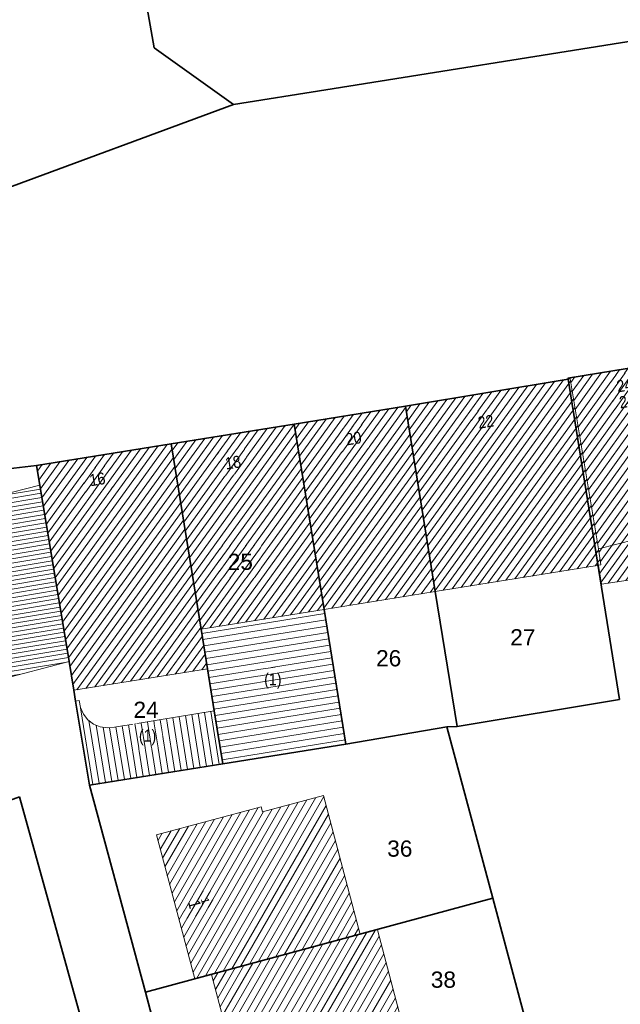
# Model space of a CAD drawing. Header units: metres. Extents: x 32365810 to 32367010, y 5620411 to 5622366.
# Tile 192 of 198: x 32366361 to 32366396, y 5622143 to 5622201. Entities that reach past the tile are written whole.
import ezdxf

# ---------------------------------------------------------------- set-up
doc = ezdxf.new("R2010")
doc.units = ezdxf.units.M
for name, pattern in [('1600.1047', [0]), ('1600.1305', [0]), ('1600.2028', [0]), ('1600.2505', [0]), ('1600.2507', [0])]:
    doc.linetypes.add(name, pattern=pattern)
doc.layers.get('0').update_dxf_attribs({"color": 1, "linetype": 'CONTINUOUS'})
for name, color, linetype in [('Ebene 32', 7, 'CONTINUOUS'), ('Flurstücke_Grenzpunkte', 11, 'CONTINUOUS'), ('Gebäude', 31, 'CONTINUOUS'), ('Lagebezeichnungen', 12, 'CONTINUOUS'), ('Siedlungsflächen - Bauwerke u. Einrichtungen', 51, 'CONTINUOUS')]:
    doc.layers.add(name, color=color, linetype=linetype)
doc.styles.add('Flurstücksnummer - K 10 700', font='Arial.ttf')
doc.styles.add('Hausnummern NRW', font='Arial.ttf', dxfattribs={"width": 0.85})
doc.styles.add('Koordinaten der Kartenecken - N 6 380', font='Arial.ttf')

# ---------------------------------------------------------------- blocks, each defined once
blk = doc.blocks.new('O138')
at = {"layer": 'Gebäude', "color": 7, "linetype": '1600.2507', "lineweight": 18}
for p, q in [((32366396.878, 5622170.524), (32366394.719, 5622169.973)), ((32366396.878, 5622170.524), (32366396.909, 5622170.288)), ((32366397.246, 5622168.254), (32366396.909, 5622170.288)), ((32366394.719, 5622169.973), (32366394.868, 5622169.041)), ((32366394.868, 5622169.041), (32366394.728, 5622169.019)), ((32366394.728, 5622169.019), (32366394.731, 5622168.998)), ((32366394.731, 5622168.998), (32366394.912, 5622167.894)), ((32366394.912, 5622167.894), (32366397.246, 5622168.254))]:
    blk.add_line(p, q, dxfattribs=at)
blk = doc.blocks.new('O881')
at = {"layer": 'Flurstücke_Grenzpunkte', "color": 7, "linetype": '1600.2028', "lineweight": 35}
for p, q in [((32366392.945, 5622179.903), (32366383.419, 5622178.317)), ((32366395.951, 5622161.147), (32366392.945, 5622179.903)), ((32366383.419, 5622178.317), (32366385.169, 5622167.465)), ((32366385.169, 5622167.465), (32366386.442, 5622159.572)), ((32366386.442, 5622159.572), (32366395.951, 5622161.147))]:
    blk.add_line(p, q, dxfattribs=at)
at = {"layer": 'Flurstücke_Grenzpunkte', "color": 7, "lineweight": 18, "insert": (32366390.296, 5622164.314), "char_height": 0.95, "attachment_point": 8, "line_spacing_factor": 0.69, "style": 'Flurstücksnummer - K 10 700', "bg_fill": 2}
blk.add_mtext('27', dxfattribs=at)
blk = doc.blocks.new('O977')
at = {"layer": 'Flurstücke_Grenzpunkte', "color": 7, "linetype": '1600.2028', "lineweight": 35}
for p, q in [((32366360.808, 5622155.447), (32366353.583, 5622152.807)), ((32366365.384, 5622138.98), (32366360.808, 5622155.447)), ((32366353.583, 5622152.807), (32366347.175, 5622150.009)), ((32366347.175, 5622150.009), (32366333.837, 5622144.188)), ((32366333.837, 5622144.188), (32366326.778, 5622141.106)), ((32366326.778, 5622141.106), (32366319.16, 5622137.781)), ((32366365.438, 5622138.618), (32366365.384, 5622138.98)), ((32366365.446, 5622138.252), (32366365.438, 5622138.618)), ((32366365.312, 5622137.356), (32366365.409, 5622137.888)), ((32366365.409, 5622137.888), (32366365.446, 5622138.252)), ((32366324.118, 5622120.769), (32366319.16, 5622137.781)), ((32366365.121, 5622136.849), (32366365.312, 5622137.356)), ((32366364.842, 5622136.385), (32366365.121, 5622136.849)), ((32366364.484, 5622135.979), (32366364.842, 5622136.385)), ((32366363.581, 5622135.391), (32366364.059, 5622135.644)), ((32366364.059, 5622135.644), (32366364.484, 5622135.979)), ((32366362.223, 5622134.861), (32366363.581, 5622135.391)), ((32366335.722, 5622124.517), (32366362.223, 5622134.861)), ((32366324.118, 5622120.769), (32366335.722, 5622124.517))]:
    blk.add_line(p, q, dxfattribs=at)
at = {"layer": 'Flurstücke_Grenzpunkte', "color": 7, "lineweight": 18, "insert": (32366341.637, 5622137.017), "char_height": 0.95, "attachment_point": 8, "line_spacing_factor": 0.69, "style": 'Flurstücksnummer - K 10 700', "bg_fill": 2}
blk.add_mtext('145', dxfattribs=at)
blk = doc.blocks.new('O1035')
at = {"layer": 'Flurstücke_Grenzpunkte', "color": 7, "linetype": '1600.2028', "lineweight": 35}
for p, q in [((32366360.835, 5622244.396), (32366368.705, 5622199.312)), ((32366378.753, 5622196.86), (32366424.324, 5622204.095)), ((32366368.705, 5622199.312), (32366373.343, 5622196.001)), ((32366373.343, 5622196.001), (32366378.753, 5622196.86))]:
    blk.add_line(p, q, dxfattribs=at)
blk = doc.blocks.new('O1197')
at = {"layer": 'Flurstücke_Grenzpunkte', "color": 7, "linetype": '1600.2028', "lineweight": 35}
for p, q in [((32366401.138, 5622181.297), (32366392.933, 5622179.973)), ((32366392.933, 5622179.973), (32366392.945, 5622179.903)), ((32366395.951, 5622161.147), (32366392.945, 5622179.903)), ((32366386.442, 5622159.572), (32366395.951, 5622161.147)), ((32366386.442, 5622159.572), (32366385.848, 5622159.537)), ((32366385.848, 5622159.537), (32366388.533, 5622149.517)), ((32366388.533, 5622149.517), (32366390.393, 5622142.579))]:
    blk.add_line(p, q, dxfattribs=at)
blk = doc.blocks.new('O1203')
at = {"layer": 'Flurstücke_Grenzpunkte', "color": 7, "linetype": '1600.2028', "lineweight": 35}
for p, q in [((32366376.905, 5622177.272), (32366369.7, 5622176.116)), ((32366378.654, 5622166.421), (32366376.905, 5622177.272)), ((32366369.7, 5622176.116), (32366371.448, 5622165.267)), ((32366379.926, 5622158.53), (32366378.654, 5622166.421)), ((32366371.448, 5622165.267), (32366371.823, 5622162.939)), ((32366371.823, 5622162.939), (32366372.22, 5622160.473)), ((32366372.22, 5622160.473), (32366372.719, 5622157.376)), ((32366372.719, 5622157.376), (32366379.926, 5622158.53))]:
    blk.add_line(p, q, dxfattribs=at)
at = {"layer": 'Flurstücke_Grenzpunkte', "color": 7, "lineweight": 18, "insert": (32366373.744, 5622168.72), "char_height": 0.95, "attachment_point": 8, "line_spacing_factor": 0.69, "style": 'Flurstücksnummer - K 10 700', "bg_fill": 2}
blk.add_mtext('25', dxfattribs=at)
blk = doc.blocks.new('O1335')
at = {"layer": 'Flurstücke_Grenzpunkte', "color": 7, "linetype": '1600.2028', "lineweight": 35}
for p, q in [((32366361.803, 5622174.847), (32366354.049, 5622173.93)), ((32366361.994, 5622173.705), (32366361.803, 5622174.847)), ((32366363.713, 5622163.38), (32366361.994, 5622173.705)), ((32366363.995, 5622161.686), (32366363.713, 5622163.38)), ((32366364.1, 5622161.055), (32366363.995, 5622161.686)), ((32366364.92, 5622156.129), (32366364.1, 5622161.055)), ((32366368.186, 5622144.006), (32366364.92, 5622156.129)), ((32366365.384, 5622138.98), (32366360.808, 5622155.447)), ((32366370.052, 5622137.081), (32366368.186, 5622144.006))]:
    blk.add_line(p, q, dxfattribs=at)
blk = doc.blocks.new('O1381')
at = {"layer": 'Flurstücke_Grenzpunkte', "color": 7, "linetype": '1600.2028', "lineweight": 35}
for p, q in [((32366385.848, 5622159.537), (32366379.926, 5622158.53)), ((32366385.848, 5622159.537), (32366388.533, 5622149.517)), ((32366372.719, 5622157.376), (32366379.926, 5622158.53)), ((32366372.719, 5622157.376), (32366364.92, 5622156.129)), ((32366368.186, 5622144.006), (32366364.92, 5622156.129)), ((32366368.186, 5622144.006), (32366388.533, 5622149.517))]:
    blk.add_line(p, q, dxfattribs=at)
at = {"layer": 'Flurstücke_Grenzpunkte', "color": 7, "lineweight": 18, "insert": (32366383.088, 5622151.925), "char_height": 0.95, "attachment_point": 8, "line_spacing_factor": 0.69, "style": 'Flurstücksnummer - K 10 700', "bg_fill": 2}
blk.add_mtext('36', dxfattribs=at)
blk = doc.blocks.new('O1450')
at = {"layer": 'Flurstücke_Grenzpunkte', "color": 7, "linetype": '1600.2028', "lineweight": 35}
for p, q in [((32366378.753, 5622196.86), (32366424.324, 5622204.095)), ((32366373.343, 5622196.001), (32366378.753, 5622196.86)), ((32366373.343, 5622196.001), (32366349.26, 5622187.116)), ((32366401.138, 5622181.297), (32366392.933, 5622179.973)), ((32366392.933, 5622179.973), (32366392.945, 5622179.903)), ((32366392.945, 5622179.903), (32366383.419, 5622178.317)), ((32366376.905, 5622177.272), (32366383.419, 5622178.317)), ((32366376.905, 5622177.272), (32366369.7, 5622176.116)), ((32366361.803, 5622174.847), (32366369.7, 5622176.116)), ((32366361.803, 5622174.847), (32366354.049, 5622173.93))]:
    blk.add_line(p, q, dxfattribs=at)
blk = doc.blocks.new('O1518')
at = {"layer": 'Flurstücke_Grenzpunkte', "color": 7, "linetype": '1600.2028', "lineweight": 35}
for p, q in [((32366376.905, 5622177.272), (32366383.419, 5622178.317)), ((32366383.419, 5622178.317), (32366385.169, 5622167.465)), ((32366378.654, 5622166.421), (32366376.905, 5622177.272)), ((32366385.169, 5622167.465), (32366386.442, 5622159.572)), ((32366379.926, 5622158.53), (32366378.654, 5622166.421)), ((32366385.848, 5622159.537), (32366379.926, 5622158.53)), ((32366386.442, 5622159.572), (32366385.848, 5622159.537))]:
    blk.add_line(p, q, dxfattribs=at)
at = {"layer": 'Flurstücke_Grenzpunkte', "color": 7, "lineweight": 18, "insert": (32366382.435, 5622163.073), "char_height": 0.95, "attachment_point": 8, "line_spacing_factor": 0.69, "style": 'Flurstücksnummer - K 10 700', "bg_fill": 2}
blk.add_mtext('26', dxfattribs=at)
blk = doc.blocks.new('O1682')
at = {"layer": 'Flurstücke_Grenzpunkte', "color": 7, "linetype": '1600.2028', "lineweight": 35}
for p, q in [((32366368.186, 5622144.006), (32366388.533, 5622149.517)), ((32366388.533, 5622149.517), (32366390.393, 5622142.579)), ((32366370.052, 5622137.081), (32366368.186, 5622144.006)), ((32366390.393, 5622142.579), (32366370.052, 5622137.081))]:
    blk.add_line(p, q, dxfattribs=at)
at = {"layer": 'Flurstücke_Grenzpunkte', "color": 7, "lineweight": 18, "insert": (32366385.642, 5622144.248), "char_height": 0.95, "attachment_point": 8, "line_spacing_factor": 0.69, "style": 'Flurstücksnummer - K 10 700', "bg_fill": 2}
blk.add_mtext('38', dxfattribs=at)
blk = doc.blocks.new('O1726')
at = {"layer": 'Flurstücke_Grenzpunkte', "color": 7, "linetype": '1600.2028', "lineweight": 35}
for p, q in [((32366361.803, 5622174.847), (32366369.7, 5622176.116)), ((32366369.7, 5622176.116), (32366371.448, 5622165.267)), ((32366361.994, 5622173.705), (32366361.803, 5622174.847)), ((32366363.713, 5622163.38), (32366361.994, 5622173.705)), ((32366371.448, 5622165.267), (32366371.823, 5622162.939)), ((32366363.995, 5622161.686), (32366363.713, 5622163.38)), ((32366371.823, 5622162.939), (32366372.22, 5622160.473)), ((32366364.1, 5622161.055), (32366363.995, 5622161.686)), ((32366364.92, 5622156.129), (32366364.1, 5622161.055)), ((32366372.22, 5622160.473), (32366372.719, 5622157.376)), ((32366372.719, 5622157.376), (32366364.92, 5622156.129))]:
    blk.add_line(p, q, dxfattribs=at)
at = {"layer": 'Flurstücke_Grenzpunkte', "color": 7, "lineweight": 18, "insert": (32366368.222, 5622160.066), "char_height": 0.95, "attachment_point": 8, "line_spacing_factor": 0.69, "style": 'Flurstücksnummer - K 10 700', "bg_fill": 2}
blk.add_mtext('24', dxfattribs=at)
blk = doc.blocks.new('O1865')
at = {"layer": 'Flurstücke_Grenzpunkte', "color": 7, "linetype": '1600.2028', "lineweight": 35}
for p, q in [((32366360.835, 5622244.396), (32366368.705, 5622199.312)), ((32366368.705, 5622199.312), (32366373.343, 5622196.001)), ((32366373.343, 5622196.001), (32366349.26, 5622187.116))]:
    blk.add_line(p, q, dxfattribs=at)
blk = doc.blocks.new('O3554')
at = {"layer": 'Siedlungsflächen - Bauwerke u. Einrichtungen', "color": 7, "linetype": '1600.2507', "lineweight": 18}
blk.add_line((32366354.814, 5622171.838), (32366361.994, 5622173.705), dxfattribs=at)
blk = doc.blocks.new('O2116')
at = {"layer": 'Gebäude', "color": 7, "linetype": '1600.2505', "lineweight": 18}
for p, q in [((32366378.654, 5622166.421), (32366371.448, 5622165.267)), ((32366379.926, 5622158.53), (32366378.654, 5622166.421)), ((32366371.448, 5622165.267), (32366371.823, 5622162.939)), ((32366371.823, 5622162.939), (32366372.22, 5622160.473)), ((32366372.22, 5622160.473), (32366372.719, 5622157.376)), ((32366372.719, 5622157.376), (32366379.926, 5622158.53))]:
    blk.add_line(p, q, dxfattribs=at)
at = {"layer": 'Ebene 32', "color": 7, "lineweight": 18, "insert": (32366375.652, 5622161.772), "char_height": 0.7, "attachment_point": 8, "line_spacing_factor": 0.69, "style": 'Hausnummern NRW', "bg_fill": 2}
blk.add_mtext('(1)', dxfattribs=at)
blk = doc.blocks.new('O2580')
at = {"layer": 'Gebäude', "color": 7, "linetype": '1600.2505', "lineweight": 18}
for p, q in [((32366397.616, 5622180.729), (32366393.057, 5622179.993)), ((32366399.142, 5622180.975), (32366397.616, 5622180.729)), ((32366400.852, 5622179.29), (32366399.142, 5622180.975)), ((32366393.057, 5622179.993), (32366393.068, 5622179.923)), ((32366393.068, 5622179.923), (32366394.719, 5622169.973)), ((32366400.01, 5622178.449), (32366400.852, 5622179.29)), ((32366402.573, 5622175.943), (32366400.01, 5622178.449)), ((32366403.645, 5622177.04), (32366402.573, 5622175.943)), ((32366405.377, 5622175.372), (32366403.645, 5622177.04)), ((32366404.97, 5622173.624), (32366405.377, 5622175.372)), ((32366406.148, 5622172.52), (32366404.97, 5622173.624)), ((32366405.357, 5622170.94), (32366406.148, 5622172.52)), ((32366403.406, 5622167.042), (32366405.357, 5622170.94)), ((32366396.909, 5622170.288), (32366397.283, 5622170.354)), ((32366397.246, 5622168.254), (32366396.909, 5622170.288)), ((32366397.283, 5622170.354), (32366397.333, 5622170.21)), ((32366397.333, 5622170.21), (32366398.706, 5622165.002)), ((32366394.719, 5622169.973), (32366394.868, 5622169.041)), ((32366394.868, 5622169.041), (32366394.728, 5622169.019)), ((32366394.728, 5622169.019), (32366394.731, 5622168.998)), ((32366394.731, 5622168.998), (32366394.912, 5622167.894)), ((32366394.912, 5622167.894), (32366397.246, 5622168.254)), ((32366401.84, 5622163.85), (32366403.406, 5622167.042)), ((32366398.706, 5622165.002), (32366400.083, 5622164.496)), ((32366400.083, 5622164.496), (32366401.84, 5622163.85))]:
    blk.add_line(p, q, dxfattribs=at)
at = {"layer": 'Lagebezeichnungen', "color": 7, "lineweight": 18, "insert": (32366396.251, 5622179.546), "char_height": 0.7, "attachment_point": 5, "rotation": 9.16754, "line_spacing_factor": 0.69, "style": 'Hausnummern NRW', "bg_fill": 2}
blk.add_mtext('24', dxfattribs=at)
at = {"layer": 'Lagebezeichnungen', "color": 7, "lineweight": 18, "insert": (32366396.402, 5622178.608), "char_height": 0.7, "attachment_point": 5, "rotation": 9.16754, "line_spacing_factor": 0.69, "style": 'Hausnummern NRW', "bg_fill": 2}
blk.add_mtext('24', dxfattribs=at)
blk = doc.blocks.new('O2588')
at = {"layer": 'Gebäude', "color": 7, "linetype": '1600.2505', "lineweight": 18}
for p, q in [((32366376.905, 5622177.272), (32366369.7, 5622176.116)), ((32366378.654, 5622166.421), (32366376.905, 5622177.272)), ((32366369.7, 5622176.116), (32366371.448, 5622165.267)), ((32366378.654, 5622166.421), (32366371.448, 5622165.267))]:
    blk.add_line(p, q, dxfattribs=at)
at = {"layer": 'Lagebezeichnungen', "color": 7, "lineweight": 18, "insert": (32366373.373, 5622174.672), "char_height": 0.7, "attachment_point": 8, "rotation": 9.09495, "line_spacing_factor": 0.69, "style": 'Hausnummern NRW', "bg_fill": 2}
blk.add_mtext('18', dxfattribs=at)
blk = doc.blocks.new('O2624')
at = {"layer": 'Gebäude', "color": 7, "linetype": '1600.2505', "lineweight": 18}
for p, q in [((32366383.419, 5622178.317), (32366376.905, 5622177.272)), ((32366385.169, 5622167.465), (32366383.419, 5622178.317)), ((32366378.654, 5622166.421), (32366376.905, 5622177.272)), ((32366378.654, 5622166.421), (32366385.169, 5622167.465))]:
    blk.add_line(p, q, dxfattribs=at)
at = {"layer": 'Lagebezeichnungen', "color": 7, "lineweight": 18, "insert": (32366380.435, 5622176.086), "char_height": 0.7, "attachment_point": 8, "rotation": 9.09495, "line_spacing_factor": 0.69, "style": 'Hausnummern NRW', "bg_fill": 2}
blk.add_mtext('20', dxfattribs=at)
blk = doc.blocks.new('O2659')
at = {"layer": 'Gebäude', "color": 7, "linetype": '1600.2505', "lineweight": 18}
for p, q in [((32366364.297, 5622161.088), (32366364.1, 5622161.055)), ((32366364.1, 5622161.055), (32366364.92, 5622156.129)), ((32366364.374, 5622160.673), (32366364.297, 5622161.088)), ((32366364.551, 5622160.289), (32366364.374, 5622160.673)), ((32366372.22, 5622160.473), (32366366.383, 5622159.525)), ((32366372.22, 5622160.473), (32366372.719, 5622157.376)), ((32366364.817, 5622159.96), (32366364.551, 5622160.289)), ((32366365.155, 5622159.707), (32366364.817, 5622159.96)), ((32366365.545, 5622159.544), (32366365.155, 5622159.707)), ((32366365.963, 5622159.482), (32366365.545, 5622159.544)), ((32366366.383, 5622159.525), (32366365.963, 5622159.482)), ((32366364.92, 5622156.129), (32366372.719, 5622157.376))]:
    blk.add_line(p, q, dxfattribs=at)
at = {"layer": 'Ebene 32', "color": 7, "lineweight": 18, "insert": (32366368.314, 5622158.468), "char_height": 0.7, "attachment_point": 8, "line_spacing_factor": 0.69, "style": 'Hausnummern NRW', "bg_fill": 2}
blk.add_mtext('(1)', dxfattribs=at)
blk = doc.blocks.new('O2664')
at = {"layer": 'Gebäude', "color": 7, "linetype": '1600.2505', "lineweight": 18}
for p, q in [((32366381.784, 5622147.662), (32366380.769, 5622147.389)), ((32366383.602, 5622140.724), (32366381.784, 5622147.662)), ((32366380.769, 5622147.389), (32366372.052, 5622145.045)), ((32366372.052, 5622145.045), (32366373.918, 5622138.121)), ((32366373.918, 5622138.121), (32366383.602, 5622140.724))]:
    blk.add_line(p, q, dxfattribs=at)
at = {"layer": 'Lagebezeichnungen', "color": 7, "lineweight": 18, "insert": (32366373.826, 5622141.435), "char_height": 0.7, "attachment_point": 8, "rotation": 285.02408, "line_spacing_factor": 0.69, "style": 'Hausnummern NRW', "bg_fill": 2}
blk.add_mtext('3', dxfattribs=at)
blk = doc.blocks.new('O2908')
at = {"layer": 'Gebäude', "color": 7, "linetype": '1600.2505', "lineweight": 18}
for p, q in [((32366378.615, 5622155.516), (32366375.04, 5622154.567)), ((32366380.769, 5622147.389), (32366378.615, 5622155.516)), ((32366374.963, 5622154.857), (32366368.827, 5622153.226)), ((32366375.04, 5622154.567), (32366374.963, 5622154.857)), ((32366368.827, 5622153.226), (32366371.085, 5622144.786)), ((32366380.769, 5622147.389), (32366372.052, 5622145.045)), ((32366371.085, 5622144.786), (32366372.052, 5622145.045))]:
    blk.add_line(p, q, dxfattribs=at)
at = {"layer": 'Lagebezeichnungen', "color": 7, "lineweight": 18, "insert": (32366371.474, 5622149.297), "char_height": 0.457, "attachment_point": 8, "rotation": 284.89811, "line_spacing_factor": 0.69, "style": 'Koordinaten der Kartenecken - N 6 380', "bg_fill": 2}
blk.add_mtext('1', dxfattribs=at)
at = {"layer": 'Lagebezeichnungen', "color": 7, "lineweight": 18, "insert": (32366370.734, 5622149.064), "char_height": 0.7, "attachment_point": 8, "rotation": 284.89811, "line_spacing_factor": 0.69, "style": 'Hausnummern NRW', "bg_fill": 2}
blk.add_mtext('1', dxfattribs=at)
blk = doc.blocks.new('O2998')
at = {"layer": 'Gebäude', "color": 7, "linetype": '1600.2505', "lineweight": 18}
for p, q in [((32366369.7, 5622176.116), (32366361.803, 5622174.847)), ((32366369.7, 5622176.116), (32366371.448, 5622165.267)), ((32366361.803, 5622174.847), (32366361.994, 5622173.705)), ((32366361.994, 5622173.705), (32366363.713, 5622163.38)), ((32366371.448, 5622165.267), (32366371.823, 5622162.939)), ((32366363.713, 5622163.38), (32366363.995, 5622161.686)), ((32366363.995, 5622161.686), (32366371.823, 5622162.939))]:
    blk.add_line(p, q, dxfattribs=at)
at = {"layer": 'Lagebezeichnungen', "color": 7, "lineweight": 18, "insert": (32366365.429, 5622173.693), "char_height": 0.7, "attachment_point": 8, "rotation": 9.09495, "line_spacing_factor": 0.69, "style": 'Hausnummern NRW', "bg_fill": 2}
blk.add_mtext('16', dxfattribs=at)
blk = doc.blocks.new('O3087')
at = {"layer": 'Gebäude', "color": 7, "linetype": '1600.2505', "lineweight": 18}
for p, q in [((32366392.945, 5622179.903), (32366383.419, 5622178.317)), ((32366393.068, 5622179.923), (32366392.945, 5622179.903)), ((32366393.068, 5622179.923), (32366394.719, 5622169.973)), ((32366385.169, 5622167.465), (32366383.419, 5622178.317)), ((32366394.719, 5622169.973), (32366394.868, 5622169.041)), ((32366394.646, 5622168.984), (32366394.731, 5622168.998)), ((32366394.868, 5622169.041), (32366394.728, 5622169.019)), ((32366394.728, 5622169.019), (32366394.731, 5622168.998)), ((32366385.169, 5622167.465), (32366394.646, 5622168.984))]:
    blk.add_line(p, q, dxfattribs=at)
at = {"layer": 'Lagebezeichnungen', "color": 7, "lineweight": 18, "insert": (32366388.179, 5622177.073), "char_height": 0.7, "attachment_point": 8, "rotation": 9.09495, "line_spacing_factor": 0.69, "style": 'Hausnummern NRW', "bg_fill": 2}
blk.add_mtext('22', dxfattribs=at)
blk = doc.blocks.new('O3455')
at = {"layer": 'Siedlungsflächen - Bauwerke u. Einrichtungen', "color": 7, "linetype": '1600.1305', "lineweight": 18}
for p, q in [((32366361.994, 5622173.705), (32366354.814, 5622171.838)), ((32366363.713, 5622163.38), (32366361.994, 5622173.705)), ((32366354.814, 5622171.838), (32366357.901, 5622163.394)), ((32366357.901, 5622163.394), (32366358.42, 5622161.977)), ((32366358.42, 5622161.977), (32366363.713, 5622163.38))]:
    blk.add_line(p, q, dxfattribs=at)
blk = doc.blocks.new('*X1065')
at = {"color": 253, "linetype": '1600.1047', "lineweight": 18, "true_color": 0xb2b2b2}
for p, q in [((32366371.487789, 5622165.019997), (32366378.692621, 5622166.181417)), ((32366371.547426, 5622164.64977), (32366378.752299, 5622165.811196)), ((32366371.607063, 5622164.279542), (32366378.811978, 5622165.440975)), ((32366371.6667, 5622163.909315), (32366378.871656, 5622165.070754)), ((32366371.726337, 5622163.539087), (32366378.931334, 5622164.700533)), ((32366371.785975, 5622163.16886), (32366378.991012, 5622164.330312)), ((32366371.845599, 5622162.79863), (32366379.05069, 5622163.960091)), ((32366371.905203, 5622162.428397), (32366379.110369, 5622163.58987)), ((32366371.964806, 5622162.058164), (32366379.170047, 5622163.21965)), ((32366372.02441, 5622161.687931), (32366379.229725, 5622162.849429)), ((32366372.084014, 5622161.317698), (32366379.289403, 5622162.479208)), ((32366372.143617, 5622160.947465), (32366379.349082, 5622162.108987)), ((32366372.203221, 5622160.577233), (32366379.40876, 5622161.738766)), ((32366372.262859, 5622160.207005), (32366379.468438, 5622161.368545)), ((32366372.322511, 5622159.83678), (32366379.528116, 5622160.998324)), ((32366372.382163, 5622159.466555), (32366379.587795, 5622160.628103)), ((32366372.441815, 5622159.09633), (32366379.647473, 5622160.257882)), ((32366372.501467, 5622158.726105), (32366379.707151, 5622159.887662)), ((32366372.561119, 5622158.35588), (32366379.766829, 5622159.517441)), ((32366372.620771, 5622157.985655), (32366379.826508, 5622159.14722)), ((32366372.680423, 5622157.615429), (32366379.886186, 5622158.776999))]:
    blk.add_line(p, q, dxfattribs=at)
blk = doc.blocks.new('*X1206')
at = {"color": 253, "linetype": '1600.1047', "lineweight": 18, "true_color": 0xb2b2b2}
for p, q in [((32366393.624902, 5622176.566751), (32366396.470099, 5622180.544007)), ((32366393.711713, 5622176.043573), (32366396.991374, 5622180.628161)), ((32366393.798524, 5622175.520395), (32366397.51265, 5622180.712315)), ((32366393.885335, 5622174.997218), (32366398.033847, 5622180.796359)), ((32366393.972145, 5622174.47404), (32366398.555024, 5622180.880376)), ((32366394.058956, 5622173.950862), (32366399.076201, 5622180.964393)), ((32366394.145767, 5622173.427684), (32366399.378297, 5622180.742159)), ((32366393.104038, 5622179.705817), (32366393.342445, 5622180.039082)), ((32366393.190849, 5622179.182639), (32366393.86372, 5622180.123236)), ((32366393.27766, 5622178.659462), (32366394.384996, 5622180.20739)), ((32366393.36447, 5622178.136284), (32366394.906272, 5622180.291544)), ((32366393.451281, 5622177.613106), (32366395.427547, 5622180.375699)), ((32366393.538092, 5622177.089928), (32366395.948823, 5622180.459853)), ((32366394.232577, 5622172.904507), (32366399.648737, 5622180.475673)), ((32366394.319388, 5622172.381329), (32366399.919176, 5622180.209187)), ((32366394.406199, 5622171.858151), (32366400.189616, 5622179.942702)), ((32366394.49301, 5622171.334973), (32366400.460055, 5622179.676216)), ((32366400.126364, 5622178.565225), (32366400.730495, 5622179.40973)), ((32366394.57982, 5622170.811796), (32366400.029549, 5622178.429888)), ((32366394.666631, 5622170.288618), (32366400.300856, 5622178.164614)), ((32366394.752414, 5622169.764004), (32366400.572162, 5622177.899341)), ((32366394.804759, 5622168.548118), (32366401.114776, 5622177.368795)), ((32366394.836634, 5622169.237204), (32366400.843469, 5622177.634068)), ((32366394.890727, 5622168.023762), (32366401.386083, 5622177.103522)), ((32366396.980601, 5622170.300635), (32366401.65739, 5622176.838248)), ((32366397.344806, 5622170.165223), (32366401.928697, 5622176.572975)), ((32366397.717292, 5622168.752328), (32366403.645602, 5622177.039422)), ((32366397.841453, 5622168.281363), (32366403.918599, 5622176.776512)), ((32366397.965615, 5622167.810398), (32366404.191597, 5622176.513602)), ((32366397.468968, 5622169.694258), (32366402.200004, 5622176.307702)), ((32366397.59313, 5622169.223293), (32366402.471311, 5622176.042429)), ((32366398.089777, 5622167.339433), (32366404.464594, 5622176.250692)), ((32366398.213939, 5622166.868468), (32366404.737592, 5622175.987782)), ((32366398.338101, 5622166.397503), (32366405.01059, 5622175.724873)), ((32366398.462263, 5622165.926538), (32366405.283587, 5622175.461963)), ((32366398.586425, 5622165.455573), (32366405.230646, 5622174.743428)), ((32366398.719485, 5622164.997046), (32366405.008161, 5622173.787891)), ((32366399.084584, 5622164.862884), (32366405.198681, 5622173.409686)), ((32366399.449684, 5622164.728723), (32366405.474703, 5622173.151004)), ((32366399.814784, 5622164.594561), (32366405.750724, 5622172.892321)), ((32366400.179873, 5622164.460383), (32366406.026746, 5622172.633639)), ((32366400.54493, 5622164.326162), (32366405.54527, 5622171.316062)), ((32366395.302007, 5622167.954155), (32366396.920766, 5622170.216994)), ((32366395.820266, 5622168.034093), (32366397.007472, 5622169.69367)), ((32366396.338525, 5622168.11403), (32366397.094178, 5622169.170346)), ((32366400.909987, 5622164.191941), (32366404.471021, 5622169.169857)), ((32366396.856784, 5622168.193967), (32366397.180884, 5622168.647022)), ((32366401.275044, 5622164.057719), (32366403.397495, 5622167.024661)), ((32366401.640101, 5622163.923498), (32366402.391093, 5622164.973299))]:
    blk.add_line(p, q, dxfattribs=at)
blk = doc.blocks.new('*X1208')
at = {"color": 253, "linetype": '1600.1047', "lineweight": 18, "true_color": 0xb2b2b2}
for p, q in [((32366370.691051, 5622169.965029), (32366375.8468, 5622177.102218)), ((32366370.775415, 5622169.441418), (32366376.370055, 5622177.186171)), ((32366370.85978, 5622168.917808), (32366376.893311, 5622177.270125)), ((32366370.100499, 5622173.630302), (32366372.184013, 5622176.514545)), ((32366370.184863, 5622173.106692), (32366372.707268, 5622176.598499)), ((32366370.269228, 5622172.583081), (32366373.230524, 5622176.682452)), ((32366370.353592, 5622172.059471), (32366373.753779, 5622176.766405)), ((32366370.437957, 5622171.53586), (32366374.277034, 5622176.850358)), ((32366370.522321, 5622171.01225), (32366374.800289, 5622176.934312)), ((32366370.606686, 5622170.488639), (32366375.323545, 5622177.018265)), ((32366370.944144, 5622168.394198), (32366376.987507, 5622176.760124)), ((32366369.76304, 5622175.724744), (32366370.090992, 5622176.178732)), ((32366369.847405, 5622175.201133), (32366370.614247, 5622176.262686)), ((32366369.93177, 5622174.677523), (32366371.137502, 5622176.346639)), ((32366370.016134, 5622174.153912), (32366371.660758, 5622176.430592)), ((32366371.028509, 5622167.870587), (32366377.071898, 5622176.236551)), ((32366371.112873, 5622167.346977), (32366377.156289, 5622175.712977)), ((32366371.197238, 5622166.823366), (32366377.240681, 5622175.189404)), ((32366371.281603, 5622166.299756), (32366377.325072, 5622174.66583)), ((32366371.365967, 5622165.776145), (32366377.409463, 5622174.142257)), ((32366371.462453, 5622165.269315), (32366377.493855, 5622173.618684)), ((32366371.98558, 5622165.35309), (32366377.578246, 5622173.09511)), ((32366372.508707, 5622165.436866), (32366377.662637, 5622172.571537)), ((32366373.031834, 5622165.520642), (32366377.747029, 5622172.047963)), ((32366373.554962, 5622165.604418), (32366377.83142, 5622171.52439)), ((32366374.078089, 5622165.688194), (32366377.915811, 5622171.000816)), ((32366374.601216, 5622165.77197), (32366378.000202, 5622170.477243)), ((32366375.124343, 5622165.855746), (32366378.084594, 5622169.95367)), ((32366375.64747, 5622165.939521), (32366378.168985, 5622169.430096)), ((32366376.170597, 5622166.023297), (32366378.253376, 5622168.906523)), ((32366376.693724, 5622166.107073), (32366378.337768, 5622168.382949)), ((32366377.216852, 5622166.190849), (32366378.422159, 5622167.859376)), ((32366377.739979, 5622166.274625), (32366378.50655, 5622167.335802)), ((32366378.263106, 5622166.358401), (32366378.590942, 5622166.812229))]:
    blk.add_line(p, q, dxfattribs=at)
blk = doc.blocks.new('*X1220')
at = {"color": 253, "linetype": '1600.1047', "lineweight": 18, "true_color": 0xb2b2b2}
for p, q in [((32366377.883051, 5622171.204064), (32366382.968235, 5622178.244687)), ((32366377.967449, 5622170.680452), (32366383.430691, 5622178.244509)), ((32366377.292267, 5622174.869355), (32366379.305785, 5622177.657143)), ((32366377.376665, 5622174.345742), (32366379.828992, 5622177.741078)), ((32366377.461063, 5622173.822129), (32366380.352199, 5622177.825012)), ((32366377.54546, 5622173.298516), (32366380.875407, 5622177.908947)), ((32366377.629858, 5622172.774903), (32366381.398614, 5622177.992882)), ((32366377.714256, 5622172.25129), (32366381.921821, 5622178.076817)), ((32366377.798653, 5622171.727677), (32366382.445028, 5622178.160752)), ((32366378.051846, 5622170.156839), (32366383.515122, 5622177.720942)), ((32366376.954677, 5622176.963806), (32366377.212956, 5622177.321403)), ((32366377.039074, 5622176.440193), (32366377.736163, 5622177.405338)), ((32366377.123472, 5622175.91658), (32366378.259371, 5622177.489273)), ((32366377.20787, 5622175.392967), (32366378.782578, 5622177.573208)), ((32366378.136244, 5622169.633226), (32366383.599553, 5622177.197375)), ((32366378.220642, 5622169.109613), (32366383.683983, 5622176.673808)), ((32366378.305039, 5622168.586), (32366383.768414, 5622176.150241)), ((32366378.389437, 5622168.062387), (32366383.852845, 5622175.626673)), ((32366378.473835, 5622167.538774), (32366383.937276, 5622175.103106)), ((32366378.558232, 5622167.015161), (32366384.021706, 5622174.579539)), ((32366378.64263, 5622166.491548), (32366384.106137, 5622174.055972)), ((32366379.106649, 5622166.493535), (32366384.190568, 5622173.532405)), ((32366379.62978, 5622166.577364), (32366384.274999, 5622173.008838)), ((32366380.152911, 5622166.661194), (32366384.359429, 5622172.485271)), ((32366380.676042, 5622166.745023), (32366384.44386, 5622171.961704)), ((32366381.199173, 5622166.828853), (32366384.528291, 5622171.438137)), ((32366381.722304, 5622166.912682), (32366384.612722, 5622170.91457)), ((32366382.245435, 5622166.996512), (32366384.697152, 5622170.391003)), ((32366382.768566, 5622167.080341), (32366384.781583, 5622169.867436)), ((32366383.291697, 5622167.164171), (32366384.866014, 5622169.343869)), ((32366383.814829, 5622167.248), (32366384.950444, 5622168.820301)), ((32366384.33796, 5622167.33183), (32366385.034875, 5622168.296734)), ((32366384.861091, 5622167.415659), (32366385.119306, 5622167.773167))]:
    blk.add_line(p, q, dxfattribs=at)
blk = doc.blocks.new('*X1232')
at = {"color": 253, "linetype": '1600.1047', "lineweight": 18, "true_color": 0xb2b2b2}
for p, q in [((32366365.100764, 5622156.157903), (32366364.381376, 5622160.657001)), ((32366372.136396, 5622157.282846), (32366371.641331, 5622160.379017)), ((32366372.506693, 5622157.342054), (32366372.011482, 5622160.439134)), ((32366365.47106, 5622156.21711), (32366364.880144, 5622159.912736)), ((32366368.433432, 5622156.690771), (32366367.93982, 5622159.777847)), ((32366368.803728, 5622156.749978), (32366368.309972, 5622159.837964)), ((32366369.174025, 5622156.809186), (32366368.680123, 5622159.898081)), ((32366369.544321, 5622156.868393), (32366369.050274, 5622159.958198)), ((32366369.914618, 5622156.927601), (32366369.420425, 5622160.018315)), ((32366370.284914, 5622156.986809), (32366369.790576, 5622160.078432)), ((32366370.655211, 5622157.046016), (32366370.160727, 5622160.138549)), ((32366371.025507, 5622157.105224), (32366370.530878, 5622160.198666)), ((32366371.395803, 5622157.164431), (32366370.901029, 5622160.258783)), ((32366371.7661, 5622157.223639), (32366371.27118, 5622160.3189)), ((32366365.841357, 5622156.276318), (32366365.302673, 5622159.645281)), ((32366366.211653, 5622156.335525), (32366365.702363, 5622159.52066)), ((32366366.581949, 5622156.394733), (32366366.086289, 5622159.494623)), ((32366366.952246, 5622156.453941), (32366366.459216, 5622159.537379)), ((32366367.322542, 5622156.513148), (32366366.829367, 5622159.597496)), ((32366367.692839, 5622156.572356), (32366367.199518, 5622159.657613)), ((32366368.063135, 5622156.631563), (32366367.569669, 5622159.71773))]:
    blk.add_line(p, q, dxfattribs=at)
blk = doc.blocks.new('*X1234')
at = {"color": 253, "linetype": '1600.1047', "lineweight": 18, "true_color": 0xb2b2b2}
for p, q in [((32366375.039057, 5622138.422333), (32366380.103377, 5622147.210014)), ((32366375.551207, 5622138.559996), (32366380.615564, 5622147.347741)), ((32366376.063357, 5622138.697659), (32366381.127768, 5622147.485496)), ((32366376.575508, 5622138.835322), (32366381.639978, 5622147.623263)), ((32366377.087658, 5622138.972985), (32366381.881246, 5622147.290887)), ((32366373.530328, 5622139.559504), (32366377.542441, 5622146.521379)), ((32366373.668237, 5622139.047778), (32366378.054628, 5622146.659106)), ((32366373.806146, 5622138.536052), (32366378.566815, 5622146.796833)), ((32366374.014756, 5622138.147008), (32366379.079003, 5622146.93456)), ((32366374.526906, 5622138.28467), (32366379.59119, 5622147.072287)), ((32366377.599808, 5622139.110648), (32366382.01653, 5622146.774606)), ((32366372.978693, 5622141.606409), (32366375.493692, 5622145.97047)), ((32366373.116602, 5622141.094682), (32366376.005879, 5622146.108197)), ((32366373.25451, 5622140.582956), (32366376.518066, 5622146.245925)), ((32366373.392419, 5622140.07123), (32366377.030253, 5622146.383652)), ((32366378.111958, 5622139.248311), (32366382.151814, 5622146.258325)), ((32366372.427057, 5622143.653313), (32366373.444942, 5622145.419562)), ((32366372.564966, 5622143.141587), (32366373.95713, 5622145.557289)), ((32366372.702875, 5622142.629861), (32366374.469317, 5622145.695016)), ((32366372.840784, 5622142.118135), (32366374.981504, 5622145.832743)), ((32366378.624109, 5622139.385973), (32366382.287097, 5622145.742044)), ((32366372.151239, 5622144.676765), (32366372.420568, 5622145.144108)), ((32366372.289148, 5622144.165039), (32366372.932755, 5622145.281835)), ((32366379.136259, 5622139.523636), (32366382.422381, 5622145.225762)), ((32366379.648409, 5622139.661299), (32366382.557665, 5622144.709481)), ((32366380.16056, 5622139.798962), (32366382.692949, 5622144.1932)), ((32366380.67271, 5622139.936625), (32366382.828233, 5622143.676919)), ((32366381.18486, 5622140.074288), (32366382.963517, 5622143.160638)), ((32366381.69701, 5622140.211951), (32366383.0988, 5622142.644357)), ((32366382.209161, 5622140.349613), (32366383.234084, 5622142.128075)), ((32366382.721311, 5622140.487276), (32366383.369368, 5622141.611794)), ((32366383.233461, 5622140.624939), (32366383.504652, 5622141.095513))]:
    blk.add_line(p, q, dxfattribs=at)
blk = doc.blocks.new('*X1303')
at = {"color": 253, "linetype": '1600.1047', "lineweight": 18, "true_color": 0xb2b2b2}
for p, q in [((32366371.713724, 5622144.954397), (32366377.651616, 5622155.260265)), ((32366372.225616, 5622145.091685), (32366378.162553, 5622155.395896)), ((32366372.737753, 5622145.229399), (32366378.630611, 5622155.457106)), ((32366370.292944, 5622147.746569), (32366374.286059, 5622154.677064)), ((32366370.43018, 5622147.233603), (32366374.797119, 5622154.812907)), ((32366370.567417, 5622146.720636), (32366375.096934, 5622154.582113)), ((32366370.704654, 5622146.207669), (32366375.60787, 5622154.717744)), ((32366370.841891, 5622145.694702), (32366376.118807, 5622154.853374)), ((32366370.979128, 5622145.181736), (32366376.629743, 5622154.989005)), ((32366371.201958, 5622144.817326), (32366377.14068, 5622155.124635)), ((32366373.24989, 5622145.367112), (32366378.766972, 5622154.942619)), ((32366369.606759, 5622150.311403), (32366371.730762, 5622153.997844)), ((32366369.743996, 5622149.798436), (32366372.241821, 5622154.133688)), ((32366369.881233, 5622149.285469), (32366372.752881, 5622154.269532)), ((32366370.01847, 5622148.772503), (32366373.26394, 5622154.405376)), ((32366370.155707, 5622148.259536), (32366373.775, 5622154.54122)), ((32366373.762026, 5622145.504826), (32366378.903332, 5622154.428132)), ((32366369.057812, 5622152.363269), (32366369.686524, 5622153.454469)), ((32366369.195049, 5622151.850303), (32366370.197584, 5622153.590313)), ((32366369.332286, 5622151.337336), (32366370.708643, 5622153.726156)), ((32366369.469523, 5622150.824369), (32366371.219703, 5622153.862)), ((32366374.274163, 5622145.642539), (32366379.039693, 5622153.913645)), ((32366368.920575, 5622152.876236), (32366369.175465, 5622153.318625)), ((32366374.7863, 5622145.780253), (32366379.176054, 5622153.399158)), ((32366375.298436, 5622145.917966), (32366379.312415, 5622152.884671)), ((32366375.810573, 5622146.05568), (32366379.448776, 5622152.370184)), ((32366376.32271, 5622146.193393), (32366379.585137, 5622151.855697)), ((32366376.834846, 5622146.331107), (32366379.721498, 5622151.34121)), ((32366377.346983, 5622146.46882), (32366379.857859, 5622150.826723)), ((32366377.85912, 5622146.606534), (32366379.99422, 5622150.312236)), ((32366378.371256, 5622146.744247), (32366380.130581, 5622149.797749)), ((32366378.883393, 5622146.881961), (32366380.266941, 5622149.283262)), ((32366379.39553, 5622147.019674), (32366380.403302, 5622148.768775)), ((32366379.907666, 5622147.157388), (32366380.539663, 5622148.254288)), ((32366380.419803, 5622147.295101), (32366380.676024, 5622147.739801))]:
    blk.add_line(p, q, dxfattribs=at)
blk = doc.blocks.new('*X1331')
at = {"color": 253, "linetype": '1600.1047', "lineweight": 18, "true_color": 0xb2b2b2}
for p, q in [((32366362.984447, 5622167.755984), (32366368.935566, 5622175.99316)), ((32366363.071091, 5622167.235567), (32366369.45896, 5622176.077266)), ((32366362.377941, 5622171.398902), (32366365.271809, 5622175.404417)), ((32366362.464585, 5622170.878485), (32366365.795203, 5622175.488523)), ((32366362.551229, 5622170.358068), (32366366.318597, 5622175.572629)), ((32366362.637872, 5622169.837651), (32366366.841991, 5622175.656735)), ((32366362.724516, 5622169.317234), (32366367.365385, 5622175.740841)), ((32366362.81116, 5622168.796818), (32366367.888778, 5622175.824948)), ((32366362.897803, 5622168.276401), (32366368.412172, 5622175.909054)), ((32366363.157735, 5622166.71515), (32366369.74551, 5622175.833547)), ((32366361.857574, 5622174.520704), (32366362.131445, 5622174.899779)), ((32366361.944539, 5622174.000732), (32366362.654839, 5622174.983885)), ((32366362.031366, 5622173.480569), (32366363.178233, 5622175.067992)), ((32366362.11801, 5622172.960152), (32366363.701627, 5622175.152098)), ((32366362.204654, 5622172.439735), (32366364.225021, 5622175.236204)), ((32366362.291297, 5622171.919318), (32366364.748415, 5622175.32031)), ((32366363.244378, 5622166.194734), (32366369.829869, 5622175.309969)), ((32366363.331022, 5622165.674317), (32366369.914229, 5622174.78639)), ((32366363.417666, 5622165.1539), (32366369.998588, 5622174.262811)), ((32366363.50431, 5622164.633483), (32366370.082948, 5622173.739233)), ((32366363.590953, 5622164.113067), (32366370.167307, 5622173.215654)), ((32366363.677597, 5622163.59265), (32366370.251666, 5622172.692076)), ((32366363.764236, 5622163.072226), (32366370.336026, 5622172.168497)), ((32366363.850872, 5622162.551798), (32366370.420385, 5622171.644919)), ((32366363.937507, 5622162.03137), (32366370.504745, 5622171.12134)), ((32366364.170966, 5622161.714166), (32366370.589104, 5622170.597761)), ((32366364.694092, 5622161.797901), (32366370.673464, 5622170.074183)), ((32366365.217217, 5622161.881636), (32366370.757823, 5622169.550604)), ((32366365.740343, 5622161.965371), (32366370.842182, 5622169.027026)), ((32366366.263469, 5622162.049106), (32366370.926542, 5622168.503447)), ((32366366.786594, 5622162.132841), (32366371.010901, 5622167.979869)), ((32366367.30972, 5622162.216575), (32366371.095261, 5622167.45629)), ((32366367.832846, 5622162.30031), (32366371.17962, 5622166.932711)), ((32366368.355971, 5622162.384045), (32366371.26398, 5622166.409133)), ((32366368.879097, 5622162.46778), (32366371.348339, 5622165.885554)), ((32366369.402223, 5622162.551515), (32366371.432698, 5622165.361976)), ((32366369.925348, 5622162.63525), (32366371.517044, 5622164.838379)), ((32366370.448474, 5622162.718985), (32366371.601387, 5622164.314777)), ((32366370.971599, 5622162.802719), (32366371.68573, 5622163.791176)), ((32366371.494725, 5622162.886454), (32366371.770073, 5622163.267575))]:
    blk.add_line(p, q, dxfattribs=at)
blk = doc.blocks.new('*X1358')
at = {"color": 253, "linetype": '1600.1047', "lineweight": 18, "true_color": 0xb2b2b2}
for p, q in [((32366384.484236, 5622171.71133), (32366390.053017, 5622179.421509)), ((32366384.568666, 5622171.187762), (32366390.57883, 5622179.509052)), ((32366384.653097, 5622170.664195), (32366391.104644, 5622179.596596)), ((32366384.737528, 5622170.140628), (32366391.630458, 5622179.68414)), ((32366384.821959, 5622169.617061), (32366392.156271, 5622179.771683)), ((32366384.906389, 5622169.093494), (32366392.682085, 5622179.859227)), ((32366384.99082, 5622168.569927), (32366393.090929, 5622179.784822)), ((32366383.89322, 5622175.376299), (32366386.372321, 5622178.808703)), ((32366383.977651, 5622174.852732), (32366386.898134, 5622178.896247)), ((32366384.062082, 5622174.329165), (32366387.423948, 5622178.983791)), ((32366384.146513, 5622173.805598), (32366387.949762, 5622179.071334)), ((32366384.230943, 5622173.282031), (32366388.475575, 5622179.158878)), ((32366384.315374, 5622172.758464), (32366389.001389, 5622179.246421)), ((32366384.399805, 5622172.234897), (32366389.527203, 5622179.333965)), ((32366385.075251, 5622168.04636), (32366393.177348, 5622179.264007)), ((32366383.471067, 5622177.994134), (32366383.743252, 5622178.370985)), ((32366383.555497, 5622177.470567), (32366384.269066, 5622178.458529)), ((32366383.639928, 5622176.947), (32366384.79488, 5622178.546073)), ((32366383.724359, 5622176.423433), (32366385.320693, 5622178.633616)), ((32366383.80879, 5622175.899866), (32366385.846507, 5622178.72116)), ((32366385.159681, 5622167.522793), (32366393.263766, 5622178.743192)), ((32366385.634402, 5622167.539596), (32366393.350185, 5622178.222377)), ((32366386.157549, 5622167.623447), (32366393.436604, 5622177.701563)), ((32366386.680696, 5622167.707299), (32366393.523022, 5622177.180748)), ((32366387.203843, 5622167.79115), (32366393.609441, 5622176.659933)), ((32366387.72699, 5622167.875002), (32366393.695859, 5622176.139118)), ((32366388.250137, 5622167.958853), (32366393.782278, 5622175.618303)), ((32366388.773284, 5622168.042705), (32366393.868697, 5622175.097489)), ((32366389.296431, 5622168.126556), (32366393.955115, 5622174.576674)), ((32366389.819578, 5622168.210408), (32366394.041534, 5622174.055859)), ((32366390.342725, 5622168.294259), (32366394.127953, 5622173.535044)), ((32366390.865872, 5622168.378111), (32366394.214371, 5622173.01423)), ((32366391.389019, 5622168.461962), (32366394.30079, 5622172.493415)), ((32366391.912166, 5622168.545813), (32366394.387208, 5622171.9726)), ((32366392.435313, 5622168.629665), (32366394.473627, 5622171.451785)), ((32366392.95846, 5622168.713516), (32366394.560046, 5622170.93097)), ((32366393.481607, 5622168.797368), (32366394.646464, 5622170.410156)), ((32366394.004754, 5622168.881219), (32366394.732468, 5622169.888766)), ((32366394.5279, 5622168.965071), (32366394.816303, 5622169.364375))]:
    blk.add_line(p, q, dxfattribs=at)
blk = doc.blocks.new('*X1406')
at = {"color": 253, "linetype": '1600.1047', "lineweight": 18, "true_color": 0xb2b2b2}
for p, q in [((32366356.673518, 5622172.321526), (32366362.07462, 5622173.220771)), ((32366359.383107, 5622173.026095), (32366362.033562, 5622173.467377)), ((32366354.841401, 5622171.763051), (32366362.115677, 5622172.974166)), ((32366354.928739, 5622171.524151), (32366362.156734, 5622172.72756)), ((32366355.016078, 5622171.28525), (32366362.197791, 5622172.480955)), ((32366355.103416, 5622171.04635), (32366362.238848, 5622172.234349)), ((32366355.190754, 5622170.80745), (32366362.279905, 5622171.987744)), ((32366355.278093, 5622170.56855), (32366362.320962, 5622171.741138)), ((32366355.365431, 5622170.32965), (32366362.36202, 5622171.494532)), ((32366355.452769, 5622170.09075), (32366362.403077, 5622171.247927)), ((32366355.540108, 5622169.85185), (32366362.444134, 5622171.001321)), ((32366355.627446, 5622169.61295), (32366362.485191, 5622170.754716)), ((32366355.714784, 5622169.37405), (32366362.526248, 5622170.50811)), ((32366355.802122, 5622169.13515), (32366362.567305, 5622170.261504)), ((32366355.889461, 5622168.89625), (32366362.608362, 5622170.014899)), ((32366355.976799, 5622168.657349), (32366362.64942, 5622169.768293)), ((32366356.064137, 5622168.418449), (32366362.690477, 5622169.521688)), ((32366356.151476, 5622168.179549), (32366362.731534, 5622169.275082)), ((32366356.238814, 5622167.940649), (32366362.772591, 5622169.028477)), ((32366356.326152, 5622167.701749), (32366362.813648, 5622168.781871)), ((32366356.413491, 5622167.462849), (32366362.854705, 5622168.535265)), ((32366356.500829, 5622167.223949), (32366362.895762, 5622168.28866)), ((32366356.588167, 5622166.985049), (32366362.93682, 5622168.042054)), ((32366356.675505, 5622166.746149), (32366362.977877, 5622167.795449)), ((32366356.762844, 5622166.507249), (32366363.018934, 5622167.548843)), ((32366356.850182, 5622166.268349), (32366363.059991, 5622167.302238)), ((32366356.93752, 5622166.029448), (32366363.101048, 5622167.055632)), ((32366357.024859, 5622165.790548), (32366363.142105, 5622166.809026)), ((32366357.112197, 5622165.551648), (32366363.183162, 5622166.562421)), ((32366357.199535, 5622165.312748), (32366363.22422, 5622166.315815)), ((32366357.286874, 5622165.073848), (32366363.265277, 5622166.06921)), ((32366357.374212, 5622164.834948), (32366363.306334, 5622165.822604)), ((32366357.46155, 5622164.596048), (32366363.347391, 5622165.575998)), ((32366357.548888, 5622164.357148), (32366363.388448, 5622165.329393)), ((32366357.636227, 5622164.118248), (32366363.429505, 5622165.082787)), ((32366357.723565, 5622163.879348), (32366363.470562, 5622164.836182)), ((32366357.810903, 5622163.640447), (32366363.51162, 5622164.589576)), ((32366357.898242, 5622163.401547), (32366363.552677, 5622164.342971)), ((32366357.985729, 5622163.162672), (32366363.593734, 5622164.096365)), ((32366358.07322, 5622162.923798), (32366363.634791, 5622163.849759)), ((32366358.160712, 5622162.684923), (32366363.675848, 5622163.603154)), ((32366358.248204, 5622162.446048), (32366363.468495, 5622163.31519)), ((32366358.335696, 5622162.207174), (32366360.897423, 5622162.633683))]:
    blk.add_line(p, q, dxfattribs=at)

msp = doc.modelspace()

# ---------------------------------------------------------------- linework, layer by layer
at = {"layer": 'Siedlungsflächen - Bauwerke u. Einrichtungen', "color": 7, "true_color": 0xffffff}
for p in [(32366362.449001, 5622170.966), (32366362.867001, 5622168.453), (32366363.020001, 5622167.538), (32366363.407001, 5622165.213)]:
    msp.add_point(p, dxfattribs=at)

# ---------------------------------------------------------------- block references
at = {"layer": 'Flurstücke_Grenzpunkte', "color": 7, "true_color": 0xffffff}
for name in ['O1035', 'O1203', 'O977']:
    msp.add_blockref(name, (0, 0), dxfattribs=at)
at = {"layer": 'Gebäude', "color": 7, "true_color": 0xffffff}
msp.add_blockref('O138', (0, 0), dxfattribs=at)

# ---------------------------------------------------------------- next in the draw order: block references
at = {"layer": 'Flurstücke_Grenzpunkte', "color": 7, "true_color": 0xffffff}
for name in ['O881', 'O1335']:
    msp.add_blockref(name, (0, 0), dxfattribs=at)

# ---------------------------------------------------------------- next in the draw order: block references
msp.add_blockref('O1197', (0, 0), dxfattribs=at)

# ---------------------------------------------------------------- next in the draw order: block references
msp.add_blockref('O1381', (0, 0), dxfattribs=at)

# ---------------------------------------------------------------- next in the draw order: block references
msp.add_blockref('O1450', (0, 0), dxfattribs=at)

# ---------------------------------------------------------------- next in the draw order: block references
for name in ['O1865', 'O1518', 'O1726', 'O1682']:
    msp.add_blockref(name, (0, 0), dxfattribs=at)
at = {"layer": 'Gebäude', "color": 7, "true_color": 0xffffff}
msp.add_blockref('O2580', (0, 0), dxfattribs=at)

# ---------------------------------------------------------------- next in the draw order: block references
for name in ['O2116', 'O2664']:
    msp.add_blockref(name, (0, 0), dxfattribs=at)
at = {"layer": 'Siedlungsflächen - Bauwerke u. Einrichtungen', "color": 7, "true_color": 0xffffff}
msp.add_blockref('O3554', (0, 0), dxfattribs=at)

# ---------------------------------------------------------------- next in the draw order: block references
at = {"layer": 'Gebäude', "color": 7, "true_color": 0xffffff}
for name in ['O2588', 'O2659', 'O2908']:
    msp.add_blockref(name, (0, 0), dxfattribs=at)

# ---------------------------------------------------------------- next in the draw order: block references
for name in ['O2624', 'O2998', '*X1232', '*X1303', '*X1234']:
    msp.add_blockref(name, (0, 0), dxfattribs=at)

# ---------------------------------------------------------------- next in the draw order: block references
for name in ['O3087', '*X1208', '*X1331', '*X1065']:
    msp.add_blockref(name, (0, 0), dxfattribs=at)
at = {"layer": 'Siedlungsflächen - Bauwerke u. Einrichtungen', "color": 7, "true_color": 0xffffff}
for name in ['O3455', '*X1406']:
    msp.add_blockref(name, (0, 0), dxfattribs=at)

# ---------------------------------------------------------------- next in the draw order: block references
at = {"layer": 'Gebäude', "color": 7, "true_color": 0xffffff}
for name in ['*X1206', '*X1358', '*X1220']:
    msp.add_blockref(name, (0, 0), dxfattribs=at)

doc.saveas('drawing.dxf')
